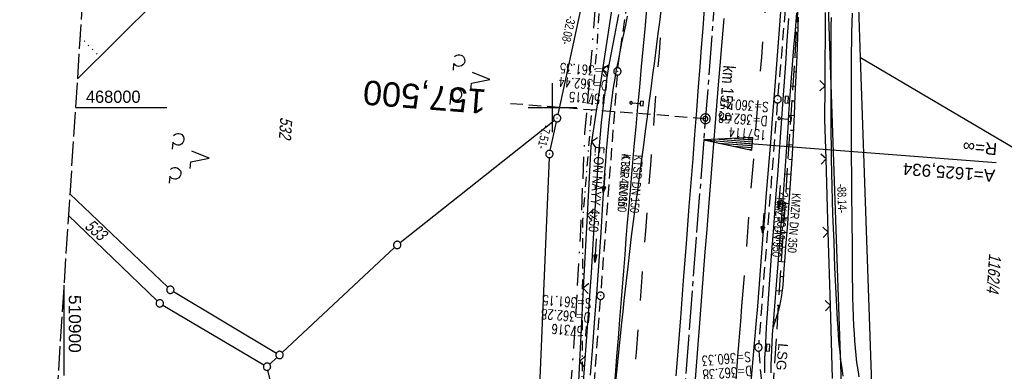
# Model space of a CAD drawing. Extents: x 510891 to 511237, y 467806 to 468748.
# Tile 6 of 28: x 510891 to 511092, y 467946 to 468018. Entities that reach past the tile are written whole.
import ezdxf
from ezdxf.enums import TextEntityAlignment as Align

# ---------------------------------------------------------------- set-up
doc = ezdxf.new("R2010")
doc.units = 0
doc.header["$LTSCALE"] = 10
doc.header["$MEASUREMENT"] = 0
for name, pattern in [('ACAD_ISO16W100', [73, 15, -6.5, 15, -6.5, 15, -7, 1, -7]), ('ACHSE', [5.5, 4, -0.5, 0.5, -0.5]), ('AUSGEZOGEN', [0]), ('LT00', [0]), ('LT02', [0.4, 0.2, -0.2]), ('LT05', [0.7, 0.5, -0.2]), ('LT08', [0.42, 0.2, -0.1, 0.02, -0.1]), ('LT14', [0.6, 0.5, -0.1]), ('LT17', [0.15, 0.1, -0.05]), ('PUNKTX2_STR', [0.6, 0.1, -0.5]), ('STRICHLINIE2', [0.375, 0.25, -0.125])]:
    doc.linetypes.add(name, pattern=pattern)
doc.layers.get('0').update_dxf_attribs({"linetype": 'LT00'})
for name, color, linetype in [('--EK_FBR', 1, 'LT00'), ('--EK_Halt-Pfeil', 4, 'LT00'), ('--EK_Haltung', 7, 'STRICHLINIE2'), ('--EK_Haltung-Text', 140, 'LT00'), ('--EK_Schacht-Text', 5, 'LT00'), ('--EK_ST-93-1', 30, 'LT17'), ('--EL_DFK_AB_L', 21, 'LT00'), ('--EL_DFK_AB_P', 7, 'LT00'), ('--EL_Halt-Pfeil', 4, 'LT00'), ('--EL_Haltung', 182, 'STRICHLINIE2'), ('--EL_Haltung-Text', 182, 'LT00'), ('-AX-093', 35, 'ACHSE'), ('-EL-93-1', 20, 'LT00'), ('-ST-93-1', 250, 'LT00'), ('-ST-93-5', 250, 'LT00'), ('ABSTAND', 8, 'LT00'), ('AS_TEXT_A @ 1', 152, 'Continuous'), ('BAB-KABEL', 220, 'ACAD_ISO16W100'), ('DFK_AB_L', 21, 'LT00'), ('DFK_AB_P', 7, 'LT00'), ('DFK_FLUR_NR', 250, 'LT00'), ('DFK_GZPKT', 250, 'LT00'), ('DFK_KATASTER', 250, 'LT00'), ('DFK_NUTZUNG', 250, 'LT00'), ('DFK_NUTZUNGSGRENZE', 70, 'PUNKTX2_STR'), ('LSG', 61, 'LT05'), ('LSG_TEXT', 61, 'LT00'), ('PFEIL', 140, 'AUSGEZOGEN'), ('STROM_TEXT', 80, 'Continuous'), ('STROM_UNTER', 80, 'LT08'), ('V099_AFBR_BAB', 250, 'LT00'), ('V099_BOESCH', 250, 'LT00'), ('V099_BOSCHUNG', 250, 'LT00'), ('V099_GRABEN', 250, 'LT00'), ('V099_KA_PRUF', 182, 'LT00'), ('V099_LD_MARK', 250, 'LT00'), ('V099_LG_MARK', 250, 'LT02'), ('V099_RASTER', 250, 'LT00'), ('V099_SCHILD_K', 1, 'LT00'), ('V099_SINKK', 182, 'LT00'), ('V099_ZAUN', 40, 'LT00')]:
    doc.layers.add(name, color=color, linetype=linetype)
doc.layers.add('-BLATT_099-RAND', color=7, linetype='LT14', plot=False)
doc.styles.add('Arial', font='ARIAL.TTF')
doc.styles.add('Arial Fett', font='txt', dxfattribs={"width": 0.8})
doc.styles.add('Beschrift', font='ARIAL.TTF')
doc.styles.add('Haltungsbeschriftung', font='ARIAL.TTF', dxfattribs={"width": 0.75})
doc.styles.add('schachtbeschriftung', font='romans.shx', dxfattribs={"width": 0.75, "height": 2})
doc.styles.get("Standard").update_dxf_attribs({"font": 'ARIAL.TTF'})
doc.styles.add('UNIR-O', font='unir_o.shx', dxfattribs={"height": 2.5})
doc.styles.add('Versorgungsltg', font='ARIAL.TTF', dxfattribs={"width": 0.8, "height": 2})

# ---------------------------------------------------------------- blocks, each defined once
blk = doc.blocks.new('SYMB7010')
at = {"color": 0, "linetype": 'ByBlock'}
for points in [[(-0.031408, 0.499213), (-0.093728, 0.49134), (-0.15457, 0.475719), (-0.212975, 0.452595), (-0.268021, 0.422333), (-0.31884, 0.385411), (-0.36463, 0.342411), (-0.40467, 0.29401), (-0.438329, 0.240973), (-0.465074, 0.184136), (-0.484486, 0.124395), (-0.496256, 0.062692), (-0.5002, 0)], [(-0.5002, 0), (-0.496256, -0.062692), (-0.484486, -0.124395), (-0.465075, -0.184136), (-0.438329, -0.240973), (-0.404671, -0.29401), (-0.36463, -0.342411), (-0.31884, -0.385411), (-0.268021, -0.422333), (-0.212975, -0.452595), (-0.154571, -0.475719), (-0.093728, -0.49134), (-0.031408, -0.499213), (0.031408, -0.499213)], [(0.5002, 0), (0.496256, 0.062692), (0.484485, 0.124395), (0.465074, 0.184136), (0.438329, 0.240973), (0.40467, 0.29401), (0.36463, 0.342411), (0.31884, 0.385411), (0.268021, 0.422333), (0.212975, 0.452595), (0.15457, 0.475719), (0.093728, 0.49134), (0.031408, 0.499213), (-0.031408, 0.499213)], [(0.031408, -0.499213), (0.093728, -0.491341), (0.15457, -0.475719), (0.212975, -0.452595), (0.268021, -0.422333), (0.31884, -0.385411), (0.36463, -0.342411), (0.404671, -0.294011), (0.438329, -0.240974), (0.465075, -0.184136), (0.484486, -0.124395), (0.496256, -0.062692), (0.500201, 0)]]:
    blk.add_lwpolyline(points, dxfattribs=at)
blk = doc.blocks.new('SYMB0003')
at = {"color": 0, "linetype": 'ByBlock'}
for p, q in [((-0.015712, 0), (0.010166, 0.012015)), ((0, -0.021257), (-0.015712, 0)), ((0.010166, 0.012015), (0, -0.021257))]:
    blk.add_line(p, q, dxfattribs=at)
for points in [[(-0.031395, 0.499013), (-0.093691, 0.491144), (-0.154509, 0.475528), (-0.21289, 0.452414), (-0.267913, 0.422164), (-0.318712, 0.385257), (-0.364484, 0.342274), (-0.404509, 0.293893), (-0.438154, 0.240877), (-0.464888, 0.184062), (-0.484292, 0.124345), (-0.496058, 0.062667), (-0.5, 0)], [(-0.5, 0), (-0.496058, -0.062667), (-0.484292, -0.124345), (-0.464888, -0.184062), (-0.438154, -0.240877), (-0.404509, -0.293893), (-0.364485, -0.342274), (-0.318712, -0.385257), (-0.267914, -0.422164), (-0.21289, -0.452414), (-0.154509, -0.475529), (-0.093691, -0.491144), (-0.031395, -0.499014), (0.031395, -0.499014)], [(0.5, 0), (0.496057, 0.062667), (0.484292, 0.124345), (0.464888, 0.184062), (0.438153, 0.240877), (0.404509, 0.293893), (0.364484, 0.342274), (0.318712, 0.385257), (0.267913, 0.422164), (0.21289, 0.452414), (0.154509, 0.475528), (0.093691, 0.491144), (0.031395, 0.499013), (-0.031395, 0.499013)], [(0.031395, -0.499014), (0.093691, -0.491144), (0.154509, -0.475529), (0.21289, -0.452414), (0.267914, -0.422164), (0.318712, -0.385257), (0.364485, -0.342274), (0.404509, -0.293893), (0.438154, -0.240877), (0.464889, -0.184062), (0.484292, -0.124345), (0.496058, -0.062667), (0.5, 0)]]:
    blk.add_lwpolyline(points, dxfattribs=at)
blk = doc.blocks.new('Pfreil3')
at = {"layer": 'PFEIL'}
blk.add_hatch(color=256, dxfattribs=at).paths.add_polyline_path([(-1.55, 0.27), (-1.55, -0.27), (0, 0)])
for p, q in [((-1.55, 0), (-4.83, 0)), ((-1.55, -0.27), (-1.55, 0.27)), ((-1.55, 0.27), (0, 0)), ((0, 0), (-1.55, -0.27))]:
    blk.add_line(p, q, dxfattribs=at)
blk = doc.blocks.new('SYMB1263')
at = {"color": 0, "linetype": 'ByBlock'}
for p, q in [((0.014231, 0.098982), (-0.014231, 0.098982)), ((-0.014231, -0.098982), (0.014232, -0.098982))]:
    blk.add_line(p, q, dxfattribs=at)
for points in [[(0, 0.1), (0, 0.75), (0.18, 0.75), (0.18, 1), (-0.18, 1), (-0.18, 0.75), (0, 0.75)], [(-0.014231, 0.098982), (-0.041542, 0.090963), (-0.065486, 0.075575), (-0.084125, 0.054064), (-0.095949, 0.028173), (-0.1, 0)], [(-0.1, 0), (-0.095949, -0.028173), (-0.084125, -0.054064), (-0.065486, -0.075575), (-0.041541, -0.090963), (-0.014231, -0.098982)], [(0.1, 0), (0.095949, 0.028173), (0.084125, 0.054064), (0.065486, 0.075575), (0.041541, 0.090963), (0.014231, 0.098982)], [(0.014232, -0.098982), (0.041542, -0.090963), (0.065486, -0.075575), (0.084125, -0.054064), (0.095949, -0.028173), (0.1, 0)]]:
    blk.add_lwpolyline(points, dxfattribs=at)
blk = doc.blocks.new('SYMB0024')
at = {"color": 0, "linetype": 'ByBlock'}
for p, q in [((-0.5, 0.5), (0, 0)), ((0, 0), (0.5, 0.5))]:
    blk.add_line(p, q, dxfattribs=at)
blk = doc.blocks.new('SYMB0652')
at = {"color": 0, "linetype": 'ByBlock'}
blk.add_lwpolyline([(-0.15, -0.075), (0.15, -0.075), (0.15, 0.075), (-0.15, 0.075), (-0.15, -0.075)], dxfattribs=at)
blk = doc.blocks.new('SYMB0070')
at = {"color": 0, "linetype": 'ByBlock'}
for p, q in [((-0.5, 0), (0.2, 0)), ((0.5, 0), (0.2, 0.1)), ((0.2, 0.1), (0.2, 0)), ((0.468, 0), (0.21, 0.086)), ((0.21, 0.086), (0.21, -0.086)), ((0.21, -0.086), (0.468, 0)), ((0.22, -0.072), (0.437, 0)), ((0.23, -0.058), (0.405, 0)), ((0.24, -0.045), (0.374, 0)), ((0.342, 0), (0.25, 0.031)), ((0.25, 0.031), (0.25, -0.031)), ((0.25, -0.031), (0.342, 0)), ((0.26, -0.017), (0.31, 0)), ((0.27, -0.003), (0.279, 0))]:
    blk.add_line(p, q, dxfattribs=at)
for points in [[(0.2, 0), (0.2, -0.1), (0.5, 0)], [(0.437, 0), (0.22, 0.072), (0.22, -0.072)], [(0.405, 0), (0.23, 0.058), (0.23, -0.058)], [(0.374, 0), (0.24, 0.045), (0.24, -0.045)], [(0.31, 0), (0.26, 0.017), (0.26, -0.017)], [(0.279, 0), (0.27, 0.003), (0.27, -0.003)]]:
    blk.add_lwpolyline(points, dxfattribs=at)
blk = doc.blocks.new('SYMB7201')
at = {"color": 0, "linetype": 'ByBlock'}
for p, q in [((0, 0.385), (-0.11, 0.015)), ((-0.255, -0.385), (-0.115, -0.385)), ((0.445, -0.385), (0.585, -0.385))]:
    blk.add_line(p, q, dxfattribs=at)
for points in [[(0.25, 0.015), (0.11, 0.015), (0, 0.385)], [(-0.393816, -0.383308), (-0.416239, -0.362945), (-0.432849, -0.337617), (-0.442589, -0.308936), (-0.444836, -0.27873), (-0.439449, -0.248923), (-0.426769, -0.221415), (-0.407606, -0.197958), (-0.38318, -0.180047), (-0.355047, -0.168823), (-0.325, -0.165), (-0.294953, -0.168823), (-0.26682, -0.180047), (-0.242394, -0.197959), (-0.223231, -0.221415), (-0.210551, -0.248923), (-0.205164, -0.27873), (-0.207411, -0.308936), (-0.21715, -0.337617), (-0.233761, -0.362945), (-0.256184, -0.383308)], [(0.306185, -0.383308), (0.283761, -0.362945), (0.267151, -0.337617), (0.257411, -0.308936), (0.255164, -0.27873), (0.260552, -0.248923), (0.273231, -0.221415), (0.292394, -0.197958), (0.31682, -0.180047), (0.344953, -0.168823), (0.375, -0.165), (0.405047, -0.168823), (0.43318, -0.180047), (0.457606, -0.197959), (0.476769, -0.221415), (0.489449, -0.248923), (0.494836, -0.27873), (0.492589, -0.308936), (0.48285, -0.337617), (0.466239, -0.362945), (0.443816, -0.383308)]]:
    blk.add_lwpolyline(points, dxfattribs=at)
blk = doc.blocks.new('SYMB2')
at = {"color": 0, "linetype": 'ByBlock', "flags": 128}
for points in [[(-0.031395, 0.499013), (-0.093691, 0.491144), (-0.154509, 0.475528), (-0.21289, 0.452414), (-0.267913, 0.422164), (-0.318712, 0.385257), (-0.364484, 0.342274), (-0.404509, 0.293893), (-0.438154, 0.240877), (-0.464888, 0.184062), (-0.484292, 0.124345), (-0.496058, 0.062667), (-0.5, 0)], [(-0.5, 0), (-0.496058, -0.062667), (-0.484292, -0.124345), (-0.464888, -0.184062), (-0.438154, -0.240877), (-0.404509, -0.293893), (-0.364485, -0.342274), (-0.318712, -0.385257), (-0.267914, -0.422164), (-0.21289, -0.452414), (-0.154509, -0.475529), (-0.093691, -0.491144), (-0.031395, -0.499014), (0.031395, -0.499014)], [(0.5, 0), (0.496057, 0.062667), (0.484292, 0.124345), (0.464888, 0.184062), (0.438153, 0.240877), (0.404509, 0.293893), (0.364484, 0.342274), (0.318712, 0.385257), (0.267913, 0.422164), (0.21289, 0.452414), (0.154509, 0.475528), (0.093691, 0.491144), (0.031395, 0.499013), (-0.031395, 0.499013)], [(0.031395, -0.499014), (0.093691, -0.491144), (0.154509, -0.475529), (0.21289, -0.452414), (0.267914, -0.422164), (0.318712, -0.385257), (0.364485, -0.342274), (0.404509, -0.293893), (0.438154, -0.240877), (0.464889, -0.184062), (0.484292, -0.124345), (0.496058, -0.062667), (0.5, 0)]]:
    blk.add_lwpolyline(points, dxfattribs=at)
blk = doc.blocks.new('SYMB18')
at = {"color": 0, "linetype": 'ByBlock'}
for p, q in [((1, 0.13), (0, 0)), ((0.000669, 0), (1, 0)), ((0.307692, 0.04), (1, 0.04)), ((0.615385, 0.08), (1, 0.08)), ((0.923077, 0.12), (1, 0.12)), ((0.307692, -0.04), (1, -0.04)), ((0.615385, -0.08), (1, -0.08)), ((0.923077, -0.12), (1, -0.12))]:
    blk.add_line(p, q, dxfattribs=at)
at = {"color": 0, "linetype": 'ByBlock', "flags": 128}
blk.add_lwpolyline([(0, 0), (1, -0.13), (1, 0.13)], dxfattribs=at)

msp = doc.modelspace()

# ---------------------------------------------------------------- linework, layer by layer
at = {"layer": '--EK_FBR'}
for points in [[(511019.34, 468021.01), (511018.96, 468016.82), (511018.58, 468012.63), (511018.18, 468008.43), (511017.79, 468004.24), (511017.41, 468000.17), (511017.03, 467996.1), (511016.66, 467992.04), (511016.29, 467987.97), (511015.94, 467983.9), (511015.59, 467979.83), (511015.31, 467976.51), (511015.04, 467973.2), (511014.78, 467969.88), (511014.52, 467966.56), (511014.26, 467963.24), (511014, 467959.92), (511013.74, 467956.61), (511013.44, 467952.82), (511013.13, 467949.03), (511012.83, 467945.24), (511012.52, 467941.46), (511012.22, 467937.67), (511011.92, 467933.88)], [(511025.31, 467945.08), (511025.78, 467951.04), (511026.24, 467957), (511026.83, 467964.59), (511027.42, 467972.17), (511028, 467979.76), (511028.38, 467984.68), (511028.76, 467989.61), (511029.13, 467994.53), (511029.51, 467999.45), (511029.89, 468004.37), (511030.2, 468008.35), (511030.51, 468012.32), (511030.81, 468016.29), (511031.12, 468020.26)], [(511040.69, 467943.79), (511040.88, 467946.17), (511041.08, 467948.55), (511041.29, 467950.93), (511041.49, 467953.31), (511041.7, 467955.69), (511042, 467959.35), (511042.29, 467963), (511042.58, 467966.66), (511042.87, 467970.31), (511043.15, 467973.97), (511043.44, 467977.63), (511043.76, 467981.66), (511044.08, 467985.68), (511044.4, 467989.71), (511044.72, 467993.74), (511045.04, 467997.76), (511045.36, 468001.79), (511045.63, 468005.35), (511045.9, 468008.92), (511046.17, 468012.48), (511046.44, 468016.05), (511046.7, 468019.61)], [(511035.05, 468018.29), (511034.66, 468013.48), (511034.27, 468008.67), (511033.87, 468003.86), (511033.38, 467997.81), (511032.89, 467991.75), (511032.4, 467985.7), (511031.92, 467979.64), (511031.56, 467975.07), (511031.2, 467970.5), (511030.85, 467965.93), (511030.5, 467961.35), (511030.15, 467956.78), (511029.54, 467948.82), (511028.92, 467940.86)]]:
    msp.add_lwpolyline(points, dxfattribs=at)
at = {"layer": '--EK_Haltung'}
for p, q in [((511050.11, 468049.93), (511046.13, 468002.47)), ((511013.35, 468008.18), (511017.26, 468034.96)), ((511013.22, 468006.69), (511009.87, 467962.23)), ((511046.01, 468000.97), (511042.2, 467951.65)), ((511009.76, 467960.74), (511006.4, 467916.02)), ((511042.21, 467950.15), (511045.2, 467915.82))]:
    msp.add_line(p, q, dxfattribs=at)
at = {"layer": '--EK_ST-93-1', "ltscale": 2.5}
msp.add_line((511031.3, 467997.74), (510991.42, 468000.82), dxfattribs=at)
at = {"layer": '--EL_DFK_AB_L'}
for p, q in [((511007.55, 468028.49), (511001.11, 467998.59)), ((511056.34, 468023.27), (511059.33, 467936.68)), ((510999.53, 467991.25), (511000.79, 467997.13)), ((510999.34, 467989.77), (510995.15, 467891.8))]:
    msp.add_line(p, q, dxfattribs=at)
at = {"layer": '--EL_Haltung'}
for p, q in [((511050.11, 468049.93), (511046.13, 468002.47)), ((511013.35, 468008.18), (511017.26, 468034.96)), ((511013.22, 468006.69), (511009.87, 467962.23)), ((511046.01, 468000.97), (511042.2, 467951.65)), ((511009.76, 467960.74), (511006.4, 467916.02)), ((511042.21, 467950.15), (511045.2, 467915.82))]:
    msp.add_line(p, q, dxfattribs=at)
at = {"layer": '-AX-093', "ltscale": 0.2}
msp.add_lwpolyline([(511088.5, 468738.56), (511030.96, 467993.4), (511029.42, 467973.45), (511027.89, 467953.51), (511026.36, 467933.57), (511024.83, 467913.63), (511023.33, 467893.69), (511021.83, 467873.74), (511020.36, 467853.8), (511018.9, 467833.85), (511017.64, 467816.22)], dxfattribs=at)
at = {"layer": '-BLATT_099-RAND'}
msp.add_lwpolyline([(510950.96, 468747.5), (510890.95, 467824.45), (511177.35, 467805.83), (511237.36, 468728.88), (510950.96, 468747.5)], dxfattribs=at)
at = {"layer": '-EL-93-1'}
msp.add_line((511035.95, 467993.01), (511090.78, 467988.78), dxfattribs=at)
at = {"layer": 'BAB-KABEL', "ltscale": 0.03, "flags": 128}
msp.add_lwpolyline([(511063.96, 468740.16), (511063.49, 468733.84), (511060.19, 468701.53), (511057.08, 468664.66), (511056.43, 468650.82), (511054.99, 468627.35), (511052.95, 468605.43), (511049.19, 468596.3), (511059.09, 468575.15), (511054.14, 468520.82), (511051.23, 468479.15), (511037.23, 468470.79), (511045.26, 468448.06), (511044.92, 468439.98), (511042.53, 468409.45), (511040.82, 468387.58), (511040.8, 468380.74), (511039.87, 468360.42), (511037.49, 468335.46), (511035.52, 468314.42), (511033.55, 468298.99), (511031.58, 468281.79), (511031.07, 468265.01), (511029.2, 468245.62), (511027.96, 468234.25), (511026.41, 468219.83), (511024.54, 468203.66), (511018.95, 468194.66), (511015.54, 468177.67), (511015.02, 468168.02), (511014.61, 468156.54), (511013.25, 468109.86), (511013.37, 468096.38), (511012.91, 468071.59), (511011.78, 468057.76), (511009.4, 468029.9), (511008.05, 468012.12), (511006.58, 467994.77), (511005.67, 467973.47), (511004.31, 467950.83), (511002.95, 467933.27), (511001.25, 467917.29), (510999.1, 467894.74), (510997.06, 467871.06), (510995.03, 467842.74), (510993.67, 467820.56), (510993.46, 467817.79)], dxfattribs=at)
at = {"layer": 'DFK_AB_L'}
for p, q in [((511007.55, 468028.49), (511001.11, 467998.59)), ((511056.34, 468023.27), (511059.33, 467936.68)), ((510999.53, 467991.25), (511000.79, 467997.13)), ((510999.34, 467989.77), (510995.15, 467891.8))]:
    msp.add_line(p, q, dxfattribs=at)
at = {"layer": 'DFK_KATASTER'}
for p, q in [((511063.07, 468010.27), (511062.64, 468023.04)), ((510902.75, 468005.91), (510918.99, 468022.01)), ((511063.07, 468010.27), (511102.79, 467986.86)), ((511065.5, 467938.33), (511063.07, 468010.27)), ((510968.81, 467972.37), (511000.36, 467997.39)), ((510921.25, 467963.23), (510901.22, 467982.33)), ((510900.93, 467977.9), (510919.08, 467960.45)), ((510944.69, 467949.87), (510967.67, 467971.39)), ((510922.43, 467962.33), (510943.5, 467949.74)), ((510920.27, 467959.55), (510940.92, 467947.34)), ((510943.59, 467948.85), (510942.12, 467947.47)), ((510947.72, 467921.71), (510941.75, 467946.23))]:
    msp.add_line(p, q, dxfattribs=at)
at = {"layer": 'DFK_NUTZUNGSGRENZE', "ltscale": 0.2}
msp.add_line((510903.31, 468014.56), (510907.15, 468010.6), dxfattribs=at)
at = {"layer": 'LSG', "flags": 128}
msp.add_lwpolyline([(511036.74, 467814.97), (511054.32, 468081.43), (511059.98, 468197.11), (511092.06, 468203.03), (511122.35, 468206.26), (511170.11, 468207.36), (511203.96, 468215.18)], dxfattribs=at)
at = {"layer": 'STROM_UNTER', "flags": 128}
msp.add_lwpolyline([(511007.42, 468026.98), (511008.37, 468026.54), (511008.91, 468025.12), (511009.49, 468019.96), (511009.1, 468012.73), (511008.65, 468007.8), (511006.16, 467977.11), (511006.13, 467972.64), (511006.05, 467945.56), (511004.17, 467917.7), (511003.99, 467914.02), (511000.46, 467883.25), (510999.22, 467865.97), (510997.82, 467851.79), (510995.55, 467822.42), (510995.16, 467817.68)], dxfattribs=at)
at = {"layer": 'V099_AFBR_BAB'}
for points in [[(511019.34, 468021.01), (511018.96, 468016.82), (511018.58, 468012.63), (511018.18, 468008.43), (511017.79, 468004.24), (511017.41, 468000.17), (511017.03, 467996.1), (511016.66, 467992.04), (511016.29, 467987.97), (511015.94, 467983.9), (511015.59, 467979.83), (511015.31, 467976.51), (511015.04, 467973.2), (511014.78, 467969.88), (511014.52, 467966.56), (511014.26, 467963.24), (511014, 467959.92), (511013.74, 467956.61), (511013.44, 467952.82), (511013.13, 467949.03), (511012.83, 467945.24), (511012.52, 467941.46), (511012.22, 467937.67), (511011.92, 467933.88)], [(511025.31, 467945.08), (511025.78, 467951.04), (511026.24, 467957), (511026.83, 467964.59), (511027.42, 467972.17), (511028, 467979.76), (511028.38, 467984.68), (511028.76, 467989.61), (511029.13, 467994.53), (511029.51, 467999.45), (511029.89, 468004.37), (511030.2, 468008.35), (511030.51, 468012.32), (511030.81, 468016.29), (511031.12, 468020.26)], [(511040.69, 467943.79), (511040.88, 467946.17), (511041.08, 467948.55), (511041.29, 467950.93), (511041.49, 467953.31), (511041.7, 467955.69), (511042, 467959.35), (511042.29, 467963), (511042.58, 467966.66), (511042.87, 467970.31), (511043.15, 467973.97), (511043.44, 467977.63), (511043.76, 467981.66), (511044.08, 467985.68), (511044.4, 467989.71), (511044.72, 467993.74), (511045.04, 467997.76), (511045.36, 468001.79), (511045.63, 468005.35), (511045.9, 468008.92), (511046.17, 468012.48), (511046.44, 468016.05), (511046.7, 468019.61)], [(511062.78, 467944.89), (511062.53, 467946.35), (511062.32, 467947.82), (511062.14, 467949.3), (511062, 467950.78), (511061.88, 467952.27), (511061.78, 467953.76), (511061.7, 467955.25), (511061.61, 467957.22), (511061.54, 467959.19), (511061.49, 467961.16), (511061.46, 467963.13), (511061.43, 467965.09), (511061.42, 467967.05), (511061.4, 467969.01), (511061.39, 467970.97), (511061.38, 467972.93), (511061.36, 467975.67), (511061.33, 467978.42), (511061.29, 467981.16), (511061.26, 467983.91), (511061.23, 467986.66), (511061.2, 467989.41), (511061.19, 467992.43), (511061.18, 467995.45), (511061.18, 467998.46), (511061.18, 468001.48), (511061.19, 468004.49), (511061.2, 468007.49), (511061.21, 468009.47), (511061.22, 468011.44), (511061.24, 468013.41), (511061.27, 468015.39), (511061.31, 468017.36), (511061.37, 468019.34)], [(511035.05, 468018.29), (511034.66, 468013.48), (511034.27, 468008.67), (511033.87, 468003.86), (511033.38, 467997.81), (511032.89, 467991.75), (511032.4, 467985.7), (511031.92, 467979.64), (511031.56, 467975.07), (511031.2, 467970.5), (511030.85, 467965.93), (511030.5, 467961.35), (511030.15, 467956.78), (511029.54, 467948.82), (511028.92, 467940.86)], [(511057.01, 468018.48), (511056.98, 468016.61), (511056.96, 468014.73), (511056.95, 468012.86), (511056.95, 468010.99), (511056.96, 468009.12), (511056.96, 468007.24), (511056.96, 468004.72), (511056.96, 468002.19), (511056.96, 467999.66), (511056.97, 467997.13), (511056.98, 467994.6), (511057, 467992.07), (511057.03, 467989.53), (511057.08, 467986.69), (511057.16, 467983.86), (511057.24, 467981.02), (511057.34, 467978.18), (511057.44, 467975.35), (511057.55, 467972.52), (511057.65, 467969.87), (511057.75, 467967.22), (511057.86, 467964.58), (511057.99, 467961.93), (511058.12, 467959.27), (511058.27, 467956.61), (511058.38, 467954.95), (511058.5, 467953.28), (511058.63, 467951.62), (511058.79, 467949.96), (511058.97, 467948.31), (511059.19, 467946.66), (511059.44, 467945.02)]]:
    msp.add_lwpolyline(points, dxfattribs=at)
at = {"layer": 'V099_BOESCH'}
msp.add_lwpolyline([(511050.3, 468018.53), (511050.14, 468014.53), (511049.98, 468010.52), (511049.81, 468006.52), (511049.63, 468002.51), (511049.44, 467998.51), (511049.24, 467994.51), (511049.02, 467990.51), (511048.78, 467986.52), (511048.52, 467982.52), (511048.24, 467978.53), (511048.07, 467976.22), (511047.9, 467973.91), (511047.72, 467971.6), (511047.55, 467969.29), (511047.37, 467966.97), (511047.3, 467965.88), (511047.21, 467964.78), (511047.11, 467963.69), (511046.99, 467962.6), (511046.85, 467961.52), (511046.67, 467960.44), (511046.45, 467959.38), (511046.23, 467958.51), (511045.99, 467957.65), (511045.72, 467956.79), (511045.45, 467955.93), (511045.16, 467955.08)], dxfattribs=at)
at = {"layer": 'V099_BOSCHUNG'}
for p, q in [((511049.74, 468016.41), (511050.22, 468016.37)), ((511049.8, 468013.4), (511050.1, 468013.37)), ((511049.25, 468010.43), (511049.98, 468010.37)), ((511049.43, 468007.41), (511049.85, 468007.38)), ((511048.79, 468004.45), (511049.72, 468004.38)), ((511049.08, 468001.42), (511049.58, 468001.38)), ((511048.37, 467998.46), (511049.43, 467998.38)), ((511048.73, 467995.43), (511049.28, 467995.38)), ((511047.98, 467992.47), (511049.12, 467992.39)), ((511048.37, 467989.44), (511048.95, 467989.39)), ((511047.59, 467986.49), (511048.77, 467986.4)), ((511047.98, 467983.45), (511048.58, 467983.4)), ((511047.17, 467980.5), (511048.38, 467980.41)), ((511047.56, 467977.46), (511048.16, 467977.42)), ((511046.72, 467974.52), (511047.94, 467974.43)), ((511047.09, 467971.48), (511047.71, 467971.44)), ((511046.23, 467968.54), (511047.48, 467968.44)), ((511046.62, 467965.5), (511047.26, 467965.45)), ((511045.74, 467962.56), (511046.98, 467962.47)), ((511045.99, 467959.53), (511046.47, 467959.49)), ((511045.27, 467956.57), (511045.65, 467956.55))]:
    msp.add_line(p, q, dxfattribs=at)
at = {"layer": 'V099_GRABEN'}
for points in [[(511013.5, 468019.11), (511013.08, 468016.97), (511012.66, 468014.82), (511012.26, 468012.67), (511011.86, 468010.53), (511011.49, 468008.37), (511011.15, 468006.22), (511010.83, 468004.06), (511010.51, 468001.69), (511010.23, 467999.32), (511009.98, 467996.94), (511009.76, 467994.55), (511009.56, 467992.17), (511009.38, 467989.78), (511009.21, 467987.39), (511009.05, 467984.99), (511008.9, 467982.6), (511008.76, 467980.21), (511008.47, 467975.54), (511008.18, 467970.87), (511007.88, 467966.2), (511007.57, 467961.54), (511007.25, 467956.87), (511006.92, 467952.21), (511006.58, 467947.55), (511006.22, 467942.89)], [(511044.72, 467945.7), (511044.75, 467947.27), (511044.8, 467948.83), (511044.87, 467950.39), (511044.95, 467951.96), (511045.05, 467953.52), (511045.16, 467955.08), (511045.35, 467957.68), (511045.56, 467960.27), (511045.76, 467962.87), (511045.98, 467965.47), (511046.19, 467968.06), (511046.41, 467970.66), (511046.62, 467973.25), (511046.83, 467975.85), (511047.02, 467978.44), (511047.23, 467981.34), (511047.44, 467984.24), (511047.63, 467987.14), (511047.82, 467990.04), (511048.01, 467992.94), (511048.2, 467995.84), (511048.39, 467998.74), (511048.59, 468001.64), (511048.85, 468005.2), (511049.12, 468008.76), (511049.4, 468012.32), (511049.7, 468015.88), (511049.99, 468019.44)], [(511015.3, 468018.73), (511014.91, 468016.91), (511014.53, 468015.09), (511014.14, 468013.27), (511013.77, 468011.45), (511013.41, 468009.63), (511013.06, 468007.8), (511012.74, 468005.98), (511012.44, 468004.14), (511012.12, 468001.99), (511011.84, 467999.83), (511011.59, 467997.67), (511011.36, 467995.51), (511011.16, 467993.34), (511010.98, 467991.17), (511010.82, 467989), (511010.66, 467986.82), (511010.52, 467984.64), (511010.38, 467982.47), (511010.25, 467980.29), (511009.87, 467974.44), (511009.47, 467968.59), (511009.06, 467962.75), (511008.63, 467956.91), (511008.19, 467951.07), (511007.73, 467945.23)], [(511043.43, 467945.69), (511043.45, 467947.24), (511043.49, 467948.79), (511043.56, 467950.34), (511043.64, 467951.89), (511043.73, 467953.43), (511043.82, 467954.98), (511044.08, 467958.9), (511044.35, 467962.82), (511044.63, 467966.74), (511044.92, 467970.65), (511045.21, 467974.57), (511045.51, 467978.48), (511045.81, 467982.34), (511046.1, 467986.2), (511046.4, 467990.06), (511046.68, 467993.92), (511046.97, 467997.79), (511047.24, 468001.65), (511047.43, 468004.42), (511047.62, 468007.2), (511047.81, 468009.98), (511047.99, 468012.75), (511048.19, 468015.53), (511048.38, 468018.3)]]:
    msp.add_lwpolyline(points, dxfattribs=at)
at = {"layer": 'V099_LD_MARK'}
for points in [[(511012.69, 467941.24), (511013.46, 467948.6), (511014.22, 467955.96), (511014.46, 467958.26), (511014.7, 467960.55), (511014.95, 467962.85), (511015.2, 467965.14), (511015.46, 467967.44), (511015.82, 467970.52), (511016.2, 467973.6), (511016.59, 467976.68), (511016.99, 467979.76), (511017.32, 467982.18), (511017.64, 467984.6), (511017.96, 467987.03), (511018.29, 467989.45), (511018.67, 467992.34), (511019.05, 467995.22), (511019.42, 467998.11), (511019.8, 468000.99), (511020.18, 468003.88), (511020.55, 468006.72), (511020.92, 468009.55), (511021.29, 468012.39), (511021.66, 468015.22), (511021.95, 468017.53), (511022.23, 468019.83)], [(511037.43, 467942.07), (511037.96, 467949.15), (511038.52, 467956.22), (511038.76, 467959.37), (511039.01, 467962.52), (511039.27, 467965.66)]]:
    msp.add_lwpolyline(points, dxfattribs=at)
at = {"layer": 'V099_LG_MARK', "ltscale": 3, "flags": 128}
for points in [[(511039.75, 467971.59), (511039.99, 467974.6), (511040.22, 467977.61), (511040.54, 467981.69), (511040.87, 467985.77), (511041.2, 467989.85), (511041.52, 467993.93), (511041.85, 467998.01), (511042.17, 468002.09), (511042.49, 468006.22), (511042.81, 468010.34), (511043.13, 468014.46), (511043.44, 468018.59), (511043.76, 468022.71), (511044.08, 468026.83), (511044.4, 468030.87), (511044.72, 468034.9), (511045.04, 468038.93), (511045.36, 468042.96), (511045.69, 468046.99), (511046.01, 468051.02), (511046.45, 468056.61), (511046.89, 468062.19), (511047.33, 468067.78), (511047.76, 468073.37), (511048.4, 468081.49), (511049.03, 468089.62), (511049.66, 468097.74), (511050.26, 468105.46), (511050.86, 468113.18), (511051.46, 468120.9), (511052.07, 468128.85), (511052.68, 468136.79), (511053.28, 468144.74)], [(511007.18, 467816.9), (511007.25, 467817.96), (511007.62, 467822.92), (511007.99, 467827.89), (511008.36, 467832.85), (511008.73, 467837.82), (511009.1, 467842.78), (511009.43, 467847.25), (511009.75, 467851.72), (511010.08, 467856.19), (511010.41, 467860.66), (511010.99, 467868.59), (511011.59, 467876.52), (511012.18, 467884.44), (511012.79, 467892.4), (511013.39, 467900.35), (511014, 467908.3), (511014.46, 467914.24), (511014.92, 467920.18), (511015.37, 467926.12), (511015.83, 467932.06), (511016.28, 467937.99), (511016.73, 467943.92), (511017.18, 467949.86), (511017.63, 467955.79), (511017.99, 467960.54), (511018.36, 467965.3), (511018.72, 467970.05), (511019.09, 467974.81), (511019.45, 467979.56), (511019.81, 467984.33), (511020.17, 467989.09), (511020.53, 467993.86), (511020.89, 467998.62), (511021.26, 468003.39), (511021.57, 468007.33), (511021.88, 468011.27), (511022.19, 468015.22)]]:
    msp.add_lwpolyline(points, dxfattribs=at)
at = {"layer": 'V099_RASTER'}
for p, q in [((511000, 467995), (511000, 468005)), ((510921.09, 468000), (510902.37, 468000)), ((511005, 468000), (510995, 468000)), ((510900, 467963.64), (510900, 467945.15))]:
    msp.add_line(p, q, dxfattribs=at)
at = {"layer": 'V099_ZAUN'}
for p, q in [((511012.51, 468022.64), (511010.25, 468007.81)), ((511055.78, 468004.5), (511055.9, 468019.49)), ((511010.25, 468007.81), (511007.99, 467992.98)), ((511056.42, 467974.51), (511055.98, 467989.5)), ((511007.11, 467978.01), (511006.31, 467963.03)), ((511056.87, 467959.51), (511056.42, 467974.51)), ((511006.31, 467963.03), (511005.52, 467948.05)), ((511057.32, 467944.52), (511056.87, 467959.51)), ((511005.52, 467948.05), (511004.73, 467933.08))]:
    msp.add_line(p, q, dxfattribs=at)
for points in [[(511055.98, 467989.5), (511055.73, 467997.57), (511055.78, 468004.5)], [(511007.99, 467992.98), (511007.86, 467992.11), (511007.11, 467978.01)]]:
    msp.add_lwpolyline(points, dxfattribs=at)

# ---------------------------------------------------------------- block references
at = {"layer": '--EK_Halt-Pfeil', "yscale": 4, "zscale": 4}
for p, xscale, rotation in [((511010.55, 467984.54), 3.999999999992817, 265.6884199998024), ((511043.11, 467976.39), 3.999999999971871, 265.58676999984)]:
    msp.add_blockref('SYMB0070', p, dxfattribs=dict(at, xscale=xscale, rotation=rotation))
at = {"layer": '--EL_DFK_AB_P', "xscale": 1.500000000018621, "yscale": 1.5, "zscale": 1.5, "rotation": 264.7377099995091}
for p in [(511000.95, 467997.86), (510999.37, 467990.52)]:
    msp.add_blockref('SYMB0003', p, dxfattribs=at)
at = {"layer": '--EL_Halt-Pfeil', "yscale": 4, "zscale": 4}
for p, xscale, rotation in [((511010.55, 467984.54), 3.999999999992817, 265.6884199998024), ((511043.11, 467976.39), 3.999999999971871, 265.58676999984)]:
    msp.add_blockref('SYMB0070', p, dxfattribs=dict(at, xscale=xscale, rotation=rotation))
at = {"layer": '-EL-93-1', "xscale": 9.999999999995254, "yscale": 10, "zscale": 10, "rotation": 355.5843249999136}
msp.add_blockref('SYMB18', (511030.96, 467993.4), dxfattribs=at)
at = {"layer": '-ST-93-1', "rotation": 274.1956499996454}
msp.add_blockref('SYMB2', (511031.3, 467997.74), dxfattribs=at)
at = {"layer": '-ST-93-5', "xscale": 1.999999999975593, "yscale": 2, "zscale": 2, "rotation": 274.1956499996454}
msp.add_blockref('SYMB2', (511031.3, 467997.74), dxfattribs=at)
at = {"layer": 'DFK_AB_P', "xscale": 1.500000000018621, "yscale": 1.5, "zscale": 1.5, "rotation": 264.7377099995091}
for p in [(511000.95, 467997.86), (510999.37, 467990.52)]:
    msp.add_blockref('SYMB0003', p, dxfattribs=at)
at = {"layer": 'DFK_GZPKT', "xscale": 1.500000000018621, "yscale": 1.5, "zscale": 1.5, "rotation": 264.7377099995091}
for p in [(510968.22, 467971.9), (510921.79, 467962.71), (510919.62, 467959.93), (510944.14, 467949.36), (510941.57, 467946.96)]:
    msp.add_blockref('SYMB7010', p, dxfattribs=at)
at = {"layer": 'DFK_NUTZUNG', "xscale": 10.00000000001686, "yscale": 10, "zscale": 10, "rotation": 264.7377100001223}
for p in [(510983.37, 468006.16), (510925.92, 467990.03)]:
    msp.add_blockref('SYMB7201', p, dxfattribs=at)
at = {"layer": 'PFEIL'}
for p, rotation in [((511046.28, 467979.24), 265.3870829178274), ((511008.68, 467968.31), 266.0763800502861)]:
    msp.add_blockref('Pfreil3', p, dxfattribs=dict(at, rotation=rotation))
at = {"layer": 'V099_KA_PRUF', "xscale": 1.500000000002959, "yscale": 1.5, "zscale": 1.5, "rotation": 266.2803000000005}
for p in [(511013.28, 468007.44), (511046.07, 468001.72), (511009.82, 467961.49), (511042.14, 467950.9)]:
    msp.add_blockref('SYMB0003', p, dxfattribs=at)
at = {"layer": 'V099_SCHILD_K', "xscale": 2.500000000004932, "yscale": 2.5, "zscale": 2.5, "rotation": 266.2803000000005}
for p in [(511016.08, 468001), (511046.39, 467997.8)]:
    msp.add_blockref('SYMB1263', p, dxfattribs=at)
at = {"layer": 'V099_SINKK', "xscale": 4.500000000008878, "yscale": 4.5, "zscale": 4.5, "rotation": 266.2803000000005}
for p in [(511047.91, 468001.66), (511044.1, 467950.86)]:
    msp.add_blockref('SYMB0652', p, dxfattribs=at)
at = {"layer": 'V099_ZAUN', "yscale": 2.099999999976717, "zscale": 2.1}
for p, xscale, rotation in [((511010.25, 468007.81), 2.099999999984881, 261.3293500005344), ((511055.78, 468004.5), 2.100000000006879, 89.57980000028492), ((511007.99, 467992.98), 2.099999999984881, 261.3293500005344), ((511055.98, 467989.5), 2.099999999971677, 91.712489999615), ((511007.11, 467978.01), 2.099999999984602, 266.9622399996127), ((511056.42, 467974.51), 2.099999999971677, 91.712489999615), ((511006.31, 467963.03), 2.099999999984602, 266.9622399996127), ((511056.87, 467959.51), 2.099999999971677, 91.712489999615), ((511005.52, 467948.05), 2.099999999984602, 266.9622399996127)]:
    msp.add_blockref('SYMB0024', p, dxfattribs=dict(at, xscale=xscale, rotation=rotation))

# ---------------------------------------------------------------- texts
at = {"layer": '--EK_Haltung-Text', "style": 'Haltungsbeschriftung', "width": 0.75}
for s, rotation, p in [('4.3‰ 46.08m', -94.3116, (511014.2, 467990.6)), ('KTSR DN 150', -94.3116, (511016.76, 467990.41)), ('2.4‰ 50.98m', -94.4132, (511046.49, 467982.75)), ('KMZR DN 350', -94.4132, (511049.05, 467982.55))]:
    msp.add_text(s, height=1.8, rotation=rotation, dxfattribs=at).set_placement(p)
at = {"layer": '--EK_Schacht-Text', "style": 'schachtbeschriftung', "width": 0.75}
for s, rotation, p in [('S=361.35', -184.3116, (511011.58, 468008.41)), ('D=362.44', -184.3116, (511011.37, 468005.54)), ('157315', -184.3116, (511011.15, 468002.67)), ('S=360.45', -184.4132, (511044.27, 468001.11)), ('D=362.58', -184.4132, (511044.04, 467998.24)), ('157114', -184.4132, (511043.82, 467995.37)), ('S=361.15', -184.2976, (511008.01, 467960.87)), ('D=362.28', -184.2976, (511007.8, 467958)), ('157316', -184.2976, (511007.58, 467955.13)), ('S=360.33', -175.0248, (511040.47, 467950)), ('D=362.38', -175.0248, (511040.72, 467947.13))]:
    msp.add_text(s, height=2, rotation=rotation, dxfattribs=at).set_placement(p)
at = {"layer": '--EK_ST-93-1', "style": 'Beschrift'}
msp.add_text('157,500', height=5, rotation=-184.416, dxfattribs=at).set_placement((510986.43, 468001.21), align=Align.MIDDLE_LEFT)
at = {"layer": '--EL_Haltung-Text', "style": 'Haltungsbeschriftung', "width": 0.75}
for s, rotation, p in [('KTSR DN 150', -94.3116, (511014.2, 467990.6)), ('KMZR DN 350', -94.4132, (511045.88, 467981.71))]:
    msp.add_text(s, height=1.8, rotation=rotation, dxfattribs=at).set_placement(p)
at = {"layer": '-EL-93-1', "style": 'Arial'}
msp.add_text('R=∞', height=2.5, rotation=175.5843, dxfattribs=at).set_placement((511090.9, 467990.27), align=Align.TOP_LEFT)
msp.add_text('A=1625,934', height=2.5, rotation=175.5843, dxfattribs=at).set_placement((511090.67, 467987.28))
at = {"layer": '-ST-93-5', "style": 'Arial Fett', "width": 0.8}
msp.add_text('km 157.5', height=2.5, rotation=-94.4143, dxfattribs=at).set_placement((511034.97, 468008.73))
at = {"layer": 'ABSTAND', "width": 0.75}
for s, rotation, p in [(' -32.08-', -102.1648, (511003.15, 468019.47)), (' -7.51-', -102.147, (510998.06, 467997.08)), (' -88.14-', -88.018, (511058.24, 467984.9))]:
    msp.add_text(s, height=1.8, rotation=rotation, dxfattribs=at).set_placement(p)
at = {"layer": 'AS_TEXT_A @ 1', "insert": (511086.18, 467880.51), "char_height": 5, "attachment_point": 7, "rotation": 272.6154, "style": 'UNIR-O'}
msp.add_mtext('\\pi-27.542;Parkplatz Freihöls', dxfattribs=at)
at = {"layer": 'DFK_FLUR_NR', "oblique": 13.754, "width": 0.75}
for s, rotation, p in [('532', 266.2803, (510944.29, 467998.13)), ('533', -40.6878, (510904.07, 467975.48)), ('1162/4', 266.2803, (511089.37, 467970.22))]:
    msp.add_text(s, height=2.5, rotation=rotation, dxfattribs=at).set_placement(p)
at = {"layer": 'LSG_TEXT', "insert": (511046.24, 467951.83), "char_height": 2, "attachment_point": 7, "rotation": 264.6749, "style": 'Beschrift'}
msp.add_mtext('LSG', dxfattribs=at)
at = {"layer": 'STROM_TEXT', "style": 'Versorgungsltg', "width": 0.8}
msp.add_text('E.ON NAYY 4x50', height=2, rotation=265.6259, dxfattribs=at).set_placement((511008.03, 467983.38), align=Align.CENTER)
at = {"layer": 'V099_RASTER'}
for s, rotation, width, p in [(' 468000', 0.0004, 0.958, (510903.59, 468001)), (' 510900', -89.9996, 1.017, (510901, 467962.65))]:
    msp.add_text(s, height=2.5, rotation=rotation, dxfattribs=dict(at, width=width)).set_placement(p)

doc.saveas('drawing.dxf')
